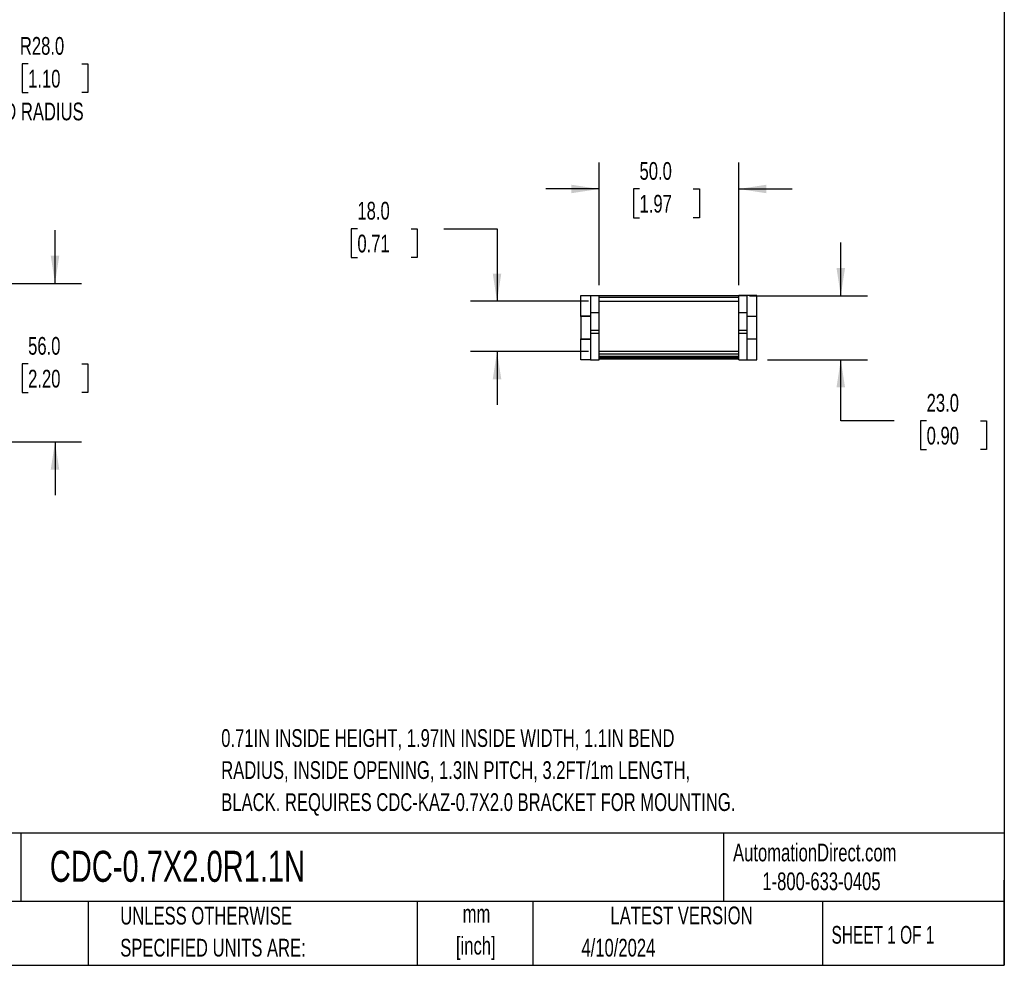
# Model space of a CAD drawing. Header units: millimetres. Extents: x 19 to 819, y 19 to 629.
# Tile 2 of 7: x 467 to 819, y 19 to 358. Entities that reach past the tile are written whole.
import ezdxf

# ---------------------------------------------------------------- set-up
doc = ezdxf.new("R2010")
doc.units = ezdxf.units.MM
doc.header["$LTSCALE"] = 3
doc.layers.add('DIMENSIONS', color=140, linetype='Continuous', lineweight=25)
doc.layers.add('TEXT', color=140, linetype='Continuous', lineweight=25)
doc.styles.add('SLDTEXTSTYLE0', font='TXT', dxfattribs={"width": 0.7})
doc.styles.add('SLDTEXTSTYLE1', font='TXT', dxfattribs={"width": 0.65})
doc.dimstyles.new('SLDDIMSTYLE0', dxfattribs={"dimtxt": 6.474023, "dimasz": 9.906, "dimexe": 0, "dimexo": 0.0625, "dimgap": 1.618506, "dimtad": 0, "dimtih": 1, "dimtoh": 1, "dimrnd": 1e-09, "dimzin": 4, "dimdsep": 46, "dimtxsty": 'SLDTEXTSTYLE0', "dimsah": 1, "dimcen": 0, "dimadec": 0, "dimazin": 1, "dimtfac": 1, "dimtofl": 0, "dimtmove": 0, "dimatfit": 3, "dimfxl": 0, "dimfrac": 2, "dimtolj": 1, "dimtzin": 12, "dimarcsym": 0})
doc.dimstyles.new('SLDDIMSTYLE2', dxfattribs={"dimtxt": 6.474023, "dimasz": 9.906, "dimexe": 0, "dimexo": 0.0625, "dimgap": 1.618506, "dimtad": 0, "dimtih": 1, "dimtoh": 1, "dimrnd": 1e-09, "dimzin": 4, "dimdsep": 46, "dimtxsty": 'SLDTEXTSTYLE0', "dimsah": 1, "dimcen": 0.09, "dimadec": 0, "dimazin": 1, "dimtfac": 1, "dimtmove": 0, "dimatfit": 0, "dimfxl": 0, "dimfrac": 2, "dimtolj": 1, "dimtzin": 12, "dimarcsym": 0})

# ---------------------------------------------------------------- blocks, each defined once
blk = doc.blocks.new('_D')
at = {"layer": 'DIMENSIONS'}
for p, q in [((469.86, 341.79), (467.69, 341.79)), ((467.69, 341.79), (467.69, 331.5)), ((489.1, 341.79), (491.27, 341.79)), ((491.27, 341.79), (491.27, 331.5)), ((392.33, 271.18), (427.67, 332.39)), ((427.67, 332.39), (444.34, 332.39)), ((467.69, 331.5), (469.86, 331.5)), ((491.27, 331.5), (489.1, 331.5))]:
    blk.add_line(p, q, dxfattribs=at)
blk.add_solid([(392.33, 271.18), (398.61, 279), (395.97, 280.52)], dxfattribs=at)
at = {"layer": 'DIMENSIONS', "char_height": 6.35, "attachment_point": 1, "style": 'SLDTEXTSTYLE0'}
for s, insert in [('R28.0', (466.91, 351.42)), ('1.10', (469.86, 339.68)), ('BEND RADIUS', (449.1, 327.94))]:
    blk.add_mtext(s, dxfattribs=dict(at, insert=insert))
blk = doc.blocks.new('_D_2')
at = {"layer": 'DIMENSIONS'}
for p, q in [((479.48, 263.18), (479.48, 282.23)), ((81.09, 263.18), (489, 263.18)), ((469.86, 234.38), (467.69, 234.38)), ((467.69, 234.38), (467.69, 224.09)), ((489.1, 234.38), (491.27, 234.38)), ((491.27, 234.38), (491.27, 224.09)), ((467.69, 224.09), (469.86, 224.09)), ((491.27, 224.09), (489.1, 224.09)), ((367.14, 206.43), (489, 206.43)), ((479.48, 206.43), (479.48, 187.38))]:
    blk.add_line(p, q, dxfattribs=at)
for points in [[(479.48, 263.18), (481, 273.08), (477.96, 273.08)], [(479.48, 206.43), (477.96, 196.53), (481, 196.53)]]:
    blk.add_solid(points, dxfattribs=at)
at = {"layer": 'DIMENSIONS', "char_height": 6.35, "attachment_point": 1, "style": 'SLDTEXTSTYLE0'}
for s, insert in [('56.0', (469.86, 244.02)), ('2.20', (469.86, 232.28))]:
    blk.add_mtext(s, dxfattribs=dict(at, insert=insert))
blk = doc.blocks.new('_D_3')
at = {"layer": 'DIMENSIONS'}
for p, q in [((674.14, 262.56), (674.14, 306.54)), ((724.14, 262.56), (724.14, 306.54)), ((674.14, 297.01), (655.09, 297.01)), ((688.63, 297.01), (686.45, 297.01)), ((686.45, 297.01), (686.45, 286.73)), ((707.87, 297.01), (710.04, 297.01)), ((710.04, 297.01), (710.04, 286.73)), ((724.14, 297.01), (743.19, 297.01)), ((686.45, 286.73), (688.63, 286.73)), ((710.04, 286.73), (707.87, 286.73))]:
    blk.add_line(p, q, dxfattribs=at)
for points in [[(674.14, 297.01), (664.23, 298.54), (664.23, 295.49)], [(724.14, 297.01), (734.04, 295.49), (734.04, 298.54)]]:
    blk.add_solid(points, dxfattribs=at)
at = {"layer": 'DIMENSIONS', "char_height": 6.35, "attachment_point": 1, "style": 'SLDTEXTSTYLE0'}
for s, insert in [('50.0', (688.63, 306.65)), ('1.97', (688.63, 294.91))]:
    blk.add_mtext(s, dxfattribs=dict(at, insert=insert))
blk = doc.blocks.new('_D_4')
at = {"layer": 'DIMENSIONS'}
for p, q in [((587.68, 282.76), (585.5, 282.76)), ((585.5, 282.76), (585.5, 272.47)), ((606.92, 282.76), (609.09, 282.76)), ((609.09, 282.76), (609.09, 272.47)), ((618.59, 282.76), (637.64, 282.76)), ((637.64, 282.76), (637.64, 256.81)), ((585.5, 272.47), (587.68, 272.47)), ((609.09, 272.47), (606.92, 272.47)), ((670.33, 256.81), (628.11, 256.81)), ((670.33, 238.81), (628.11, 238.81)), ((637.64, 238.81), (637.64, 219.76))]:
    blk.add_line(p, q, dxfattribs=at)
for points in [[(637.64, 256.81), (639.16, 266.71), (636.11, 266.71)], [(637.64, 238.81), (636.11, 228.9), (639.16, 228.9)]]:
    blk.add_solid(points, dxfattribs=at)
at = {"layer": 'DIMENSIONS', "char_height": 6.35, "attachment_point": 1, "style": 'SLDTEXTSTYLE0'}
for s, insert in [('18.0', (587.68, 292.4)), ('0.71', (587.68, 280.66))]:
    blk.add_mtext(s, dxfattribs=dict(at, insert=insert))
blk = doc.blocks.new('_D_5')
at = {"layer": 'DIMENSIONS'}
for p, q in [((760.64, 258.81), (760.64, 277.86)), ((727.95, 258.81), (770.16, 258.81)), ((734.45, 235.86), (770.16, 235.86)), ((760.64, 213.98), (760.64, 235.86)), ((779.69, 213.98), (760.64, 213.98)), ((791.36, 213.98), (789.18, 213.98)), ((789.18, 213.98), (789.18, 203.7)), ((810.59, 213.98), (812.77, 213.98)), ((812.77, 213.98), (812.77, 203.7)), ((789.18, 203.7), (791.36, 203.7)), ((812.77, 203.7), (810.59, 203.7))]:
    blk.add_line(p, q, dxfattribs=at)
for points in [[(760.64, 258.81), (762.16, 268.71), (759.11, 268.71)], [(760.64, 235.86), (759.11, 225.95), (762.16, 225.95)]]:
    blk.add_solid(points, dxfattribs=at)
at = {"layer": 'DIMENSIONS', "char_height": 6.35, "attachment_point": 1, "style": 'SLDTEXTSTYLE0'}
for s, insert in [('23.0', (791.36, 223.62)), ('0.90', (791.36, 211.88))]:
    blk.add_mtext(s, dxfattribs=dict(at, insert=insert))

msp = doc.modelspace()

# ---------------------------------------------------------------- linework, layer by layer
for p, q in [((667.636, 251.442), (667.636, 258.855)), ((667.636, 258.855), (671.136, 258.855)), ((671.136, 258.855), (674.136, 258.855)), ((671.136, 258.855), (671.136, 258.749)), ((674.136, 258.749), (671.136, 258.749)), ((671.136, 258.749), (671.136, 252.755)), ((674.136, 258.749), (674.136, 258.855)), ((724.136, 258.805), (674.136, 258.805)), ((674.136, 252.755), (674.136, 258.749)), ((674.136, 258.305), (724.136, 258.305)), ((727.136, 258.855), (724.136, 258.855)), ((724.136, 258.855), (724.136, 258.749)), ((727.136, 258.749), (724.136, 258.749)), ((724.136, 252.755), (724.136, 258.749)), ((727.136, 258.749), (727.136, 258.855)), ((730.636, 258.855), (727.136, 258.855)), ((727.136, 252.755), (727.136, 258.749)), ((730.636, 251.442), (730.636, 258.855)), ((674.136, 256.805), (724.136, 256.805)), ((671.136, 251.442), (667.636, 251.442)), ((667.636, 251.355), (667.636, 251.442)), ((671.136, 251.355), (667.636, 251.355)), ((667.636, 251.355), (667.636, 247.355)), ((671.136, 252.755), (674.136, 252.755)), ((671.136, 252.755), (671.136, 246.409)), ((674.136, 246.409), (674.136, 252.755)), ((724.136, 252.755), (727.136, 252.755)), ((724.136, 246.409), (724.136, 252.755)), ((727.136, 246.409), (727.136, 252.755)), ((727.136, 251.442), (730.636, 251.442)), ((730.636, 251.355), (727.136, 251.355)), ((730.636, 251.355), (730.636, 251.442)), ((730.636, 247.355), (730.636, 251.355)), ((667.636, 247.355), (667.636, 243.355)), ((730.636, 243.355), (730.636, 247.355)), ((667.636, 243.355), (671.136, 243.355)), ((667.636, 243.268), (667.636, 243.355)), ((667.636, 235.855), (667.636, 243.268)), ((667.636, 243.268), (671.136, 243.268)), ((671.136, 246.409), (674.136, 246.409)), ((671.136, 246.409), (671.136, 245.358)), ((671.136, 245.358), (674.136, 245.358)), ((671.136, 245.358), (671.136, 235.855)), ((674.136, 245.358), (674.136, 246.409)), ((674.136, 235.855), (674.136, 245.358)), ((724.136, 246.409), (727.136, 246.409)), ((724.136, 245.358), (724.136, 246.409)), ((724.136, 245.358), (727.136, 245.358)), ((724.136, 235.855), (724.136, 245.358)), ((727.136, 245.358), (727.136, 246.409)), ((727.136, 235.855), (727.136, 245.358)), ((727.136, 243.355), (730.636, 243.355)), ((730.636, 243.268), (727.136, 243.268)), ((730.636, 243.268), (730.636, 243.355)), ((730.636, 235.855), (730.636, 243.268)), ((724.136, 238.805), (674.136, 238.805)), ((674.136, 237.986), (724.136, 237.986)), ((674.136, 237.175), (724.136, 237.175)), ((674.136, 236.755), (724.136, 236.755)), ((724.136, 236.598), (674.136, 236.598)), ((674.136, 236.255), (724.136, 236.255)), ((671.136, 235.855), (667.636, 235.855)), ((671.136, 235.855), (674.136, 235.855)), ((724.136, 235.855), (727.136, 235.855)), ((727.136, 235.855), (730.636, 235.855))]:
    msp.add_line(p, q)
at = {"layer": 'TEXT'}
for p, q in [((819.15, 628.65), (819.15, 19.05)), ((819.15, 66.378), (19.05, 66.378)), ((467.277, 66.378), (467.277, 41.91)), ((718.726, 66.378), (718.726, 41.91)), ((819.15, 19.05), (819.15, 49.53)), ((819.15, 41.91), (19.05, 41.91)), ((491.341, 41.91), (491.341, 19.05)), ((609.073, 41.91), (609.073, 19.05)), ((650.436, 41.91), (650.436, 19.05)), ((754.046, 41.91), (754.046, 19.05)), ((19.05, 19.05), (819.15, 19.05))]:
    msp.add_line(p, q, dxfattribs=at)

# ---------------------------------------------------------------- texts
for s, insert, char_height, attachment_point, style in [('0.71IN INSIDE HEIGHT, 1.97IN INSIDE WIDTH, 1.1IN BEND', (538.953, 103.595), 6.35, 1, 'SLDTEXTSTYLE0'), ('RADIUS, INSIDE OPENING, 1.3IN PITCH, 3.2FT/1m LENGTH,', (538.953, 92.128), 6.35, 1, 'SLDTEXTSTYLE0'), ('BLACK. REQUIRES CDC-KAZ-0.7X2.0 BRACKET FOR MOUNTING.', (538.953, 80.661), 6.35, 1, 'SLDTEXTSTYLE0'), ('CDC-0.7X2.0R1.1N', (477.623, 60.056), 11.1125, 1, 'SLDTEXTSTYLE0'), ('AutomationDirect.com', (722.085, 62.63), 6.35, 1, 'SLDTEXTSTYLE0'), ('1-800-633-0405', (732.575, 52.311), 6.35, 1, 'SLDTEXTSTYLE0'), ('UNLESS OTHERWISE', (502.824, 40.002), 6.35, 1, 'SLDTEXTSTYLE0'), ('mm', (630.297, 40.723), 6.35, 2, 'SLDTEXTSTYLE0'), ('LATEST VERSION', (703.656, 40.092), 6.35, 2, 'SLDTEXTSTYLE0'), ('SHEET 1 OF 1', (757.324, 33.154), 6.35, 1, 'SLDTEXTSTYLE1'), ('SPECIFIED UNITS ARE:', (502.824, 28.535), 6.35, 1, 'SLDTEXTSTYLE0'), ('[inch]', (630.045, 29.257), 6.35, 2, 'SLDTEXTSTYLE0'), ('4/10/2024', (667.838, 28.54), 6.35, 1, 'SLDTEXTSTYLE0')]:
    msp.add_mtext(s, dxfattribs=dict(at, insert=insert, char_height=char_height, attachment_point=attachment_point, style=style))

# ---------------------------------------------------------------- dimensions: what is measured, and where the dimension line sits
at = {"layer": 'DIMENSIONS'}
dim = msp.add_radius_dim(center=(378.333, 246.935), mpoint=(392.333, 271.183), text='<>\\PBEND RADIUS', dimstyle='SLDDIMSTYLE0', dxfattribs=at)
dim.commit()
dim.dimension.update_dxf_attribs({"geometry": '_D', "text_midpoint": (479.479, 335.731), "dimtype": 164})
dim = msp.add_linear_dim(base=(724.136, 297.015), p1=(674.136, 258.749), p2=(724.136, 258.749), dimstyle='SLDDIMSTYLE2', dxfattribs=at)
dim.commit()
dim.dimension.update_dxf_attribs({"geometry": '_D_3', "text_midpoint": (698.248, 297.015), "dimtype": 160})
for base, p1, p2, picture, middle in [((637.636, 238.805), (674.136, 256.805), (674.136, 238.805), '_D_4', (637.636, 282.763)), ((479.479, 206.435), (77.285, 263.176), (363.333, 206.435), '_D_2', (479.479, 234.38)), ((760.636, 235.855), (724.136, 258.805), (730.636, 235.855), '_D_5', (760.636, 213.985))]:
    dim = msp.add_linear_dim(base=base, p1=p1, p2=p2, angle=90, dimstyle='SLDDIMSTYLE2', dxfattribs=at)
    dim.commit()
    dim.dimension.update_dxf_attribs({"geometry": picture, "text_midpoint": middle, "dimtype": 160})

doc.saveas('drawing.dxf')
